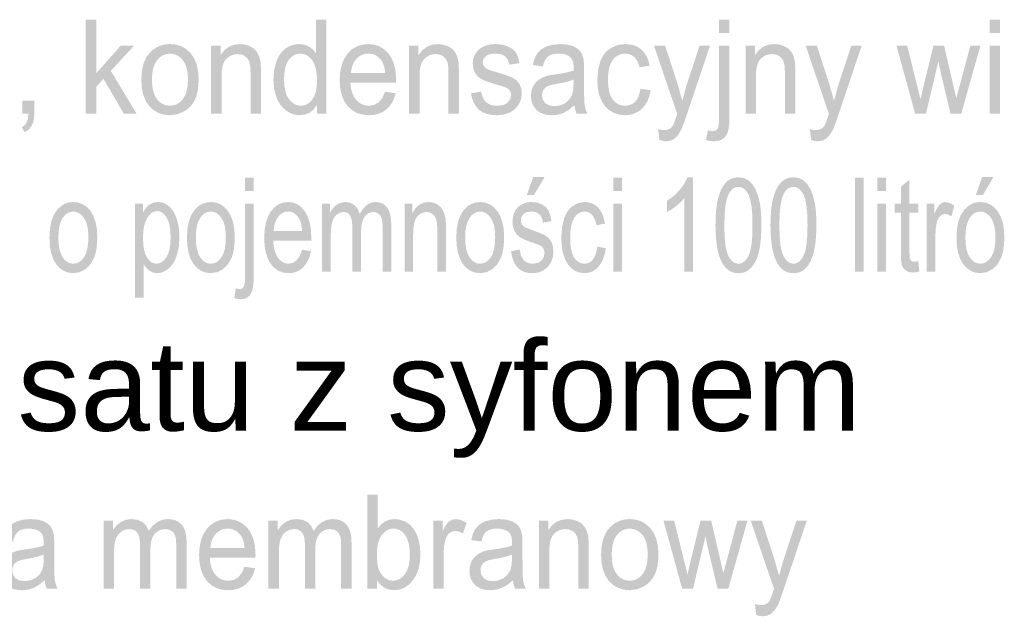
# Model space of a CAD drawing. Header units: millimetres. Extents: x -283 to 124139, y -3891 to 5906.
# Tile 43 of 55: x 1570 to 1746, y -3153 to -3046. Entities that reach past the tile are written whole.
import ezdxf

# ---------------------------------------------------------------- set-up
doc = ezdxf.new("R2010")
doc.units = ezdxf.units.MM
doc.header["$LTSCALE"] = 20
doc.header["$MEASUREMENT"] = 0
doc.layers.get('0').update_dxf_attribs({"color": 252, "linetype": 'CONTINUOUS'})

msp = doc.modelspace()

# ---------------------------------------------------------------- hatches: boundary and pattern name
h = msp.add_hatch(color=7)
h.dxf.hatch_style = 2
h.paths.add_polyline_path([(1581.46, -3063.25), (1581.46, -3046.46), (1583.32, -3046.46), (1583.32, -3056.03), (1587.72, -3051.08), (1590.12, -3051.08), (1585.93, -3055.6), (1590.54, -3063.25), (1588.25, -3063.25), (1584.63, -3057.03), (1583.32, -3058.43), (1583.32, -3063.25)])
h = msp.add_hatch(color=7)
h.paths.add_polyline_path([(1622.77, -3063.25), (1622.77, -3061.71), (1622.18, -3062.51), (1621.48, -3063.07), (1620.65, -3063.41), (1619.7, -3063.53), (1619.06, -3063.48), (1618.45, -3063.33), (1617.86, -3063.07), (1617.3, -3062.72), (1616.78, -3062.28), (1616.32, -3061.76), (1615.93, -3061.16), (1615.6, -3060.49), (1615.14, -3058.94), (1614.99, -3057.18), (1615.13, -3055.44), (1615.54, -3053.87), (1615.85, -3053.18), (1616.22, -3052.57), (1616.67, -3052.04), (1617.18, -3051.6), (1617.74, -3051.25), (1618.34, -3051.01), (1618.96, -3050.86), (1619.62, -3050.81), (1620.56, -3050.93), (1621.39, -3051.27), (1622.09, -3051.81), (1622.64, -3052.48), (1622.64, -3046.46), (1624.49, -3046.46), (1624.49, -3063.25)])
h.paths.add_polyline_path([(1616.9, -3057.18), (1616.96, -3058.27), (1617.12, -3059.22), (1617.4, -3060.02), (1617.79, -3060.67), (1618.25, -3061.18), (1618.75, -3061.54), (1619.3, -3061.76), (1619.88, -3061.83), (1620.47, -3061.76), (1621, -3061.56), (1621.5, -3061.21), (1621.95, -3060.73), (1622.32, -3060.1), (1622.58, -3059.33), (1622.74, -3058.41), (1622.8, -3057.35), (1622.74, -3056.19), (1622.58, -3055.19), (1622.31, -3054.35), (1621.93, -3053.69), (1621.47, -3053.18), (1620.96, -3052.81), (1620.41, -3052.59), (1619.8, -3052.52), (1619.2, -3052.59), (1618.66, -3052.8), (1618.17, -3053.15), (1617.73, -3053.64), (1617.37, -3054.28), (1617.11, -3055.09), (1616.95, -3056.05)])
h = msp.add_hatch(color=7)
h.paths.add_polyline_path([(1694.68, -3048.85), (1694.68, -3046.46), (1696.53, -3046.46), (1696.53, -3048.85)])
h.paths.add_polyline_path([(1692.33, -3067.97), (1692.68, -3066.22), (1693.18, -3066.34), (1693.56, -3066.38), (1694.05, -3066.27), (1694.4, -3065.96), (1694.52, -3065.67), (1694.61, -3065.23), (1694.66, -3064.62), (1694.68, -3063.87), (1694.68, -3051.08), (1696.53, -3051.08), (1696.53, -3063.91), (1696.5, -3064.95), (1696.4, -3065.82), (1696.24, -3066.52), (1696.01, -3067.04), (1695.62, -3067.54), (1695.12, -3067.9), (1694.5, -3068.11), (1693.78, -3068.19), (1693.04, -3068.13)])
h = msp.add_hatch(color=7)
h.paths.add_polyline_path([(1743.04, -3048.83), (1743.04, -3046.46), (1744.9, -3046.46), (1744.9, -3048.83)])
h.paths.add_polyline_path([(1743.04, -3063.25), (1743.04, -3051.08), (1744.9, -3051.08), (1744.9, -3063.25)])
h = msp.add_hatch(color=7)
h.paths.add_polyline_path([(1591.38, -3057.17), (1591.48, -3055.59), (1591.8, -3054.23), (1592.33, -3053.09), (1593.07, -3052.16), (1593.81, -3051.57), (1594.63, -3051.15), (1595.53, -3050.89), (1596.51, -3050.81), (1597.59, -3050.91), (1598.56, -3051.22), (1599.43, -3051.73), (1600.2, -3052.45), (1600.83, -3053.36), (1601.27, -3054.41), (1601.54, -3055.63), (1601.63, -3057), (1601.59, -3058.11), (1601.47, -3059.09), (1601.28, -3059.95), (1601, -3060.69), (1600.65, -3061.33), (1600.22, -3061.89), (1599.72, -3062.37), (1599.15, -3062.78), (1597.89, -3063.34), (1596.51, -3063.53), (1595.42, -3063.42), (1594.43, -3063.12), (1593.56, -3062.6), (1592.79, -3061.89), (1592.17, -3060.98), (1591.73, -3059.89), (1591.47, -3058.62)])
h.paths.add_polyline_path([(1593.28, -3057.17), (1593.34, -3058.26), (1593.51, -3059.21), (1593.8, -3060.01), (1594.2, -3060.67), (1594.69, -3061.18), (1595.24, -3061.54), (1595.84, -3061.76), (1596.51, -3061.83), (1597.17, -3061.76), (1597.77, -3061.54), (1598.32, -3061.17), (1598.81, -3060.66), (1599.21, -3060), (1599.5, -3059.19), (1599.67, -3058.22), (1599.73, -3057.1), (1599.67, -3056.04), (1599.49, -3055.12), (1599.21, -3054.33), (1598.8, -3053.68), (1598.31, -3053.17), (1597.77, -3052.81), (1597.17, -3052.59), (1596.51, -3052.52), (1595.84, -3052.59), (1595.24, -3052.81), (1594.69, -3053.17), (1594.2, -3053.68), (1593.8, -3054.33), (1593.51, -3055.13), (1593.34, -3056.07)])
h = msp.add_hatch(color=7)
h.dxf.hatch_style = 2
h.paths.add_polyline_path([(1603.87, -3063.25), (1603.87, -3051.08), (1605.54, -3051.08), (1605.54, -3052.82), (1606.21, -3051.94), (1607.01, -3051.31), (1607.95, -3050.93), (1609.02, -3050.81), (1609.97, -3050.91), (1610.84, -3051.21), (1611.56, -3051.66), (1612.08, -3052.24), (1612.43, -3052.95), (1612.66, -3053.77), (1612.7, -3054.11), (1612.74, -3054.55), (1612.76, -3055.11), (1612.76, -3055.77), (1612.76, -3063.25), (1610.91, -3063.25), (1610.91, -3055.85), (1610.85, -3054.75), (1610.69, -3053.97), (1610.39, -3053.41), (1609.92, -3052.97), (1609.32, -3052.69), (1608.63, -3052.6), (1608.05, -3052.65), (1607.52, -3052.81), (1607.03, -3053.07), (1606.58, -3053.43), (1606.2, -3053.94), (1605.94, -3054.64), (1605.77, -3055.53), (1605.72, -3056.61), (1605.72, -3063.25)])
h = msp.add_hatch(color=7)
h.paths.add_polyline_path([(1634.96, -3059.33), (1636.87, -3059.6), (1636.6, -3060.48), (1636.23, -3061.26), (1635.76, -3061.93), (1635.2, -3062.49), (1634.54, -3062.95), (1633.8, -3063.27), (1632.97, -3063.46), (1632.06, -3063.53), (1630.92, -3063.42), (1629.91, -3063.12), (1629.02, -3062.6), (1628.25, -3061.88), (1627.64, -3060.98), (1627.2, -3059.91), (1626.93, -3058.67), (1626.85, -3057.27), (1626.93, -3055.82), (1627.2, -3054.55), (1627.65, -3053.44), (1628.27, -3052.51), (1629.03, -3051.76), (1629.9, -3051.23), (1630.88, -3050.92), (1631.96, -3050.81), (1633.01, -3050.91), (1633.95, -3051.22), (1634.8, -3051.74), (1635.55, -3052.47), (1636.15, -3053.39), (1636.59, -3054.47), (1636.85, -3055.72), (1636.94, -3057.15), (1636.93, -3057.69), (1628.76, -3057.69), (1628.86, -3058.64), (1629.07, -3059.47), (1629.37, -3060.18), (1629.78, -3060.77), (1630.27, -3061.23), (1630.81, -3061.57), (1631.41, -3061.76), (1632.07, -3061.83), (1633.02, -3061.68), (1633.81, -3061.24), (1634.46, -3060.46)])
h.paths.add_polyline_path([(1628.86, -3056), (1634.98, -3056), (1634.89, -3055.28), (1634.74, -3054.66), (1634.54, -3054.13), (1634.28, -3053.7), (1633.8, -3053.18), (1633.26, -3052.8), (1632.65, -3052.58), (1631.98, -3052.5), (1631.36, -3052.56), (1630.8, -3052.74), (1630.29, -3053.04), (1629.83, -3053.45), (1629.44, -3053.97), (1629.15, -3054.57), (1628.96, -3055.24)])
h = msp.add_hatch(color=7)
h.dxf.hatch_style = 2
h.paths.add_polyline_path([(1639.26, -3063.25), (1639.26, -3051.08), (1640.93, -3051.08), (1640.93, -3052.82), (1641.6, -3051.94), (1642.41, -3051.31), (1643.34, -3050.93), (1644.42, -3050.81), (1645.36, -3050.91), (1646.23, -3051.21), (1646.96, -3051.66), (1647.48, -3052.24), (1647.83, -3052.95), (1648.05, -3053.77), (1648.1, -3054.11), (1648.13, -3054.55), (1648.15, -3055.11), (1648.16, -3055.77), (1648.16, -3063.25), (1646.3, -3063.25), (1646.3, -3055.85), (1646.25, -3054.75), (1646.09, -3053.97), (1645.78, -3053.41), (1645.32, -3052.97), (1644.72, -3052.69), (1644.02, -3052.6), (1643.45, -3052.65), (1642.92, -3052.81), (1642.43, -3053.07), (1641.98, -3053.43), (1641.6, -3053.94), (1641.33, -3054.64), (1641.17, -3055.53), (1641.12, -3056.61), (1641.12, -3063.25)])
h = msp.add_hatch(color=7)
h.dxf.hatch_style = 2
h.paths.add_polyline_path([(1650.32, -3059.62), (1652.15, -3059.3), (1652.27, -3059.88), (1652.45, -3060.38), (1652.69, -3060.82), (1653.01, -3061.18), (1653.4, -3061.46), (1653.86, -3061.67), (1654.39, -3061.79), (1654.99, -3061.83), (1655.58, -3061.79), (1656.1, -3061.69), (1656.53, -3061.51), (1656.88, -3061.25), (1657.35, -3060.62), (1657.5, -3059.89), (1657.37, -3059.27), (1656.96, -3058.79), (1656.69, -3058.65), (1656.29, -3058.48), (1655.75, -3058.3), (1655.06, -3058.1), (1654.12, -3057.82), (1653.33, -3057.56), (1652.7, -3057.32), (1652.23, -3057.1), (1651.53, -3056.61), (1651.03, -3055.95), (1650.73, -3055.17), (1650.63, -3054.31), (1650.71, -3053.53), (1650.96, -3052.81), (1651.36, -3052.18), (1651.87, -3051.66), (1652.39, -3051.33), (1653.06, -3051.06), (1653.83, -3050.87), (1654.66, -3050.81), (1655.87, -3050.91), (1656.92, -3051.22), (1657.77, -3051.71), (1658.36, -3052.34), (1658.75, -3053.16), (1659, -3054.22), (1657.18, -3054.5), (1656.94, -3053.66), (1656.47, -3053.03), (1655.75, -3052.64), (1654.79, -3052.5), (1654.2, -3052.53), (1653.7, -3052.62), (1653.29, -3052.77), (1652.97, -3052.98), (1652.56, -3053.49), (1652.42, -3054.08), (1652.48, -3054.46), (1652.65, -3054.8), (1652.94, -3055.1), (1653.36, -3055.35), (1653.56, -3055.42), (1653.91, -3055.54), (1654.38, -3055.69), (1655, -3055.87), (1655.91, -3056.15), (1656.67, -3056.4), (1657.28, -3056.63), (1657.75, -3056.83), (1658.44, -3057.29), (1658.97, -3057.91), (1659.3, -3058.71), (1659.41, -3059.68), (1659.27, -3060.68), (1658.87, -3061.62), (1658.21, -3062.43), (1657.31, -3063.03), (1656.22, -3063.4), (1655, -3063.53), (1653.99, -3063.46), (1653.12, -3063.28), (1652.37, -3062.97), (1651.74, -3062.54), (1651.24, -3061.99), (1650.83, -3061.32), (1650.52, -3060.53)])
h = msp.add_hatch(color=7)
h.paths.add_polyline_path([(1668.81, -3061.75), (1667.8, -3062.58), (1666.83, -3063.13), (1665.84, -3063.43), (1664.78, -3063.53), (1663.93, -3063.46), (1663.19, -3063.28), (1662.55, -3062.98), (1662.01, -3062.55), (1661.59, -3062.02), (1661.28, -3061.43), (1661.1, -3060.77), (1661.04, -3060.04), (1661.13, -3059.19), (1661.41, -3058.41), (1661.83, -3057.75), (1662.37, -3057.23), (1663, -3056.83), (1663.7, -3056.55), (1664.39, -3056.39), (1665.35, -3056.24), (1666.4, -3056.08), (1667.3, -3055.91), (1668.05, -3055.73), (1668.66, -3055.53), (1668.67, -3055.18), (1668.67, -3054.99), (1668.64, -3054.41), (1668.54, -3053.92), (1668.37, -3053.52), (1668.14, -3053.22), (1667.75, -3052.91), (1667.26, -3052.69), (1666.69, -3052.56), (1666.03, -3052.52), (1665.42, -3052.55), (1664.89, -3052.65), (1664.45, -3052.81), (1664.1, -3053.03), (1663.8, -3053.33), (1663.55, -3053.73), (1663.34, -3054.23), (1663.17, -3054.83), (1661.36, -3054.55), (1661.69, -3053.39), (1662.17, -3052.47), (1662.87, -3051.76), (1663.81, -3051.24), (1664.97, -3050.92), (1666.3, -3050.81), (1667.57, -3050.9), (1668.58, -3051.18), (1669.34, -3051.59), (1669.87, -3052.1), (1670.22, -3052.73), (1670.44, -3053.5), (1670.48, -3053.82), (1670.51, -3054.24), (1670.53, -3054.77), (1670.53, -3055.4), (1670.53, -3058.15), (1670.54, -3059.46), (1670.56, -3060.5), (1670.6, -3061.28), (1670.65, -3061.79), (1670.83, -3062.54), (1671.12, -3063.25), (1669.19, -3063.25), (1668.95, -3062.56)])
h.paths.add_polyline_path([(1668.66, -3057.15), (1668.09, -3057.37), (1667.4, -3057.57), (1666.58, -3057.75), (1665.63, -3057.92), (1664.65, -3058.12), (1664.01, -3058.34), (1663.59, -3058.62), (1663.28, -3059.01), (1663.08, -3059.47), (1663.02, -3059.98), (1663.16, -3060.74), (1663.58, -3061.36), (1664.27, -3061.77), (1665.23, -3061.91), (1666.24, -3061.78), (1667.13, -3061.39), (1667.86, -3060.77), (1668.36, -3059.96), (1668.59, -3059.1), (1668.66, -3057.9)])
h = msp.add_hatch(color=7)
h.dxf.hatch_style = 2
h.paths.add_polyline_path([(1680.61, -3058.79), (1682.44, -3059.06), (1682.23, -3060.05), (1681.91, -3060.93), (1681.46, -3061.69), (1680.91, -3062.34), (1680.26, -3062.86), (1679.53, -3063.23), (1678.74, -3063.45), (1677.88, -3063.53), (1676.81, -3063.42), (1675.85, -3063.12), (1675.01, -3062.61), (1674.27, -3061.89), (1673.67, -3060.99), (1673.24, -3059.91), (1672.99, -3058.65), (1672.9, -3057.21), (1673.05, -3055.37), (1673.49, -3053.77), (1673.82, -3053.07), (1674.23, -3052.47), (1674.71, -3051.96), (1675.28, -3051.55), (1676.53, -3050.99), (1677.89, -3050.81), (1678.74, -3050.87), (1679.51, -3051.06), (1680.2, -3051.37), (1680.81, -3051.81), (1681.32, -3052.37), (1681.74, -3053.03), (1682.05, -3053.79), (1682.26, -3054.66), (1680.46, -3054.97), (1680.1, -3053.9), (1679.54, -3053.12), (1678.82, -3052.66), (1677.96, -3052.5), (1677.29, -3052.57), (1676.69, -3052.78), (1676.16, -3053.13), (1675.68, -3053.62), (1675.3, -3054.26), (1675.03, -3055.07), (1674.86, -3056.03), (1674.81, -3057.16), (1674.86, -3058.3), (1675.02, -3059.27), (1675.28, -3060.08), (1675.65, -3060.72), (1676.11, -3061.21), (1676.63, -3061.55), (1677.21, -3061.76), (1677.86, -3061.83), (1678.38, -3061.78), (1678.86, -3061.64), (1679.3, -3061.41), (1679.68, -3061.09), (1680.02, -3060.66), (1680.28, -3060.14), (1680.48, -3059.52)])
h = msp.add_hatch(color=7)
h.dxf.hatch_style = 2
h.paths.add_polyline_path([(1684, -3067.94), (1683.79, -3066), (1684.36, -3066.14), (1684.85, -3066.18), (1685.41, -3066.13), (1685.84, -3065.95), (1686.18, -3065.68), (1686.45, -3065.31), (1686.55, -3065.1), (1686.68, -3064.77), (1686.83, -3064.33), (1687.02, -3063.78), (1687.18, -3063.27), (1683.03, -3051.08), (1685.03, -3051.08), (1687.31, -3058.13), (1688.1, -3060.95), (1688.86, -3058.18), (1691.2, -3051.08), (1693.06, -3051.08), (1688.89, -3063.46), (1688.58, -3064.38), (1688.3, -3065.15), (1688.06, -3065.76), (1687.85, -3066.22), (1687.32, -3067.1), (1686.72, -3067.71), (1686.02, -3068.07), (1685.19, -3068.19), (1684.63, -3068.12)])
h = msp.add_hatch(color=7)
h.dxf.hatch_style = 2
h.paths.add_polyline_path([(1699.4, -3063.25), (1699.4, -3051.08), (1701.07, -3051.08), (1701.07, -3052.82), (1701.74, -3051.94), (1702.54, -3051.31), (1703.48, -3050.93), (1704.55, -3050.81), (1705.5, -3050.91), (1706.37, -3051.21), (1707.1, -3051.66), (1707.62, -3052.24), (1707.97, -3052.95), (1708.19, -3053.77), (1708.24, -3054.11), (1708.27, -3054.55), (1708.29, -3055.11), (1708.3, -3055.77), (1708.3, -3063.25), (1706.44, -3063.25), (1706.44, -3055.85), (1706.39, -3054.75), (1706.22, -3053.97), (1705.92, -3053.41), (1705.46, -3052.97), (1704.86, -3052.69), (1704.16, -3052.6), (1703.59, -3052.65), (1703.06, -3052.81), (1702.57, -3053.07), (1702.11, -3053.43), (1701.74, -3053.94), (1701.47, -3054.64), (1701.31, -3055.53), (1701.25, -3056.61), (1701.25, -3063.25)])
h = msp.add_hatch(color=7)
h.dxf.hatch_style = 2
h.paths.add_polyline_path([(1711.12, -3067.94), (1710.91, -3066), (1711.48, -3066.14), (1711.97, -3066.18), (1712.53, -3066.13), (1712.96, -3065.95), (1713.3, -3065.68), (1713.57, -3065.31), (1713.67, -3065.1), (1713.8, -3064.77), (1713.95, -3064.33), (1714.14, -3063.78), (1714.3, -3063.27), (1710.15, -3051.08), (1712.15, -3051.08), (1714.43, -3058.13), (1715.22, -3060.95), (1715.98, -3058.18), (1718.32, -3051.08), (1720.18, -3051.08), (1716.01, -3063.46), (1715.7, -3064.38), (1715.42, -3065.15), (1715.18, -3065.76), (1714.97, -3066.22), (1714.44, -3067.1), (1713.84, -3067.71), (1713.14, -3068.07), (1712.31, -3068.19), (1711.75, -3068.12)])
h = msp.add_hatch(color=7)
h.dxf.hatch_style = 2
h.paths.add_polyline_path([(1729.73, -3063.25), (1726.38, -3051.08), (1728.3, -3051.08), (1730.04, -3058.11), (1730.69, -3060.72), (1730.74, -3060.49), (1730.85, -3059.99), (1731.02, -3059.23), (1731.26, -3058.21), (1733, -3051.08), (1734.9, -3051.08), (1736.54, -3058.14), (1737.09, -3060.47), (1737.72, -3058.12), (1739.6, -3051.08), (1741.4, -3051.08), (1737.98, -3063.25), (1736.05, -3063.25), (1734.31, -3055.97), (1733.88, -3053.89), (1731.67, -3063.25)])
h = msp.add_hatch(color=7)
h.dxf.hatch_style = 2
h.paths.add_polyline_path([(1570.14, -3063.25), (1570.14, -3060.9), (1572.25, -3060.9), (1572.25, -3063.25), (1572.15, -3064.42), (1571.84, -3065.34), (1571.31, -3066.04), (1570.53, -3066.57), (1570.02, -3065.69), (1570.53, -3065.33), (1570.88, -3064.85), (1571.1, -3064.17), (1571.19, -3063.25)])
h = msp.add_hatch(color=7)
h.paths.add_polyline_path([(1609.94, -3077.08), (1609.94, -3074.68), (1611.49, -3074.68), (1611.49, -3077.08)])
h.paths.add_polyline_path([(1607.98, -3096.2), (1608.27, -3094.44), (1608.69, -3094.56), (1609, -3094.61), (1609.41, -3094.5), (1609.71, -3094.19), (1609.81, -3093.9), (1609.88, -3093.45), (1609.92, -3092.85), (1609.94, -3092.09), (1609.94, -3079.31), (1611.49, -3079.31), (1611.49, -3092.14), (1611.46, -3093.18), (1611.38, -3094.05), (1611.24, -3094.74), (1611.05, -3095.27), (1610.72, -3095.77), (1610.3, -3096.13), (1609.79, -3096.34), (1609.19, -3096.41), (1608.58, -3096.36)])
h = msp.add_hatch(color=7)
h.paths.add_polyline_path([(1657.48, -3087.84), (1659.01, -3087.52), (1659.25, -3088.61), (1659.73, -3089.4), (1660.05, -3089.69), (1660.43, -3089.89), (1660.87, -3090.02), (1661.37, -3090.06), (1662.3, -3089.91), (1662.95, -3089.48), (1663.34, -3088.85), (1663.47, -3088.12), (1663.36, -3087.5), (1663.01, -3087.02), (1662.8, -3086.87), (1662.46, -3086.71), (1662.01, -3086.53), (1661.43, -3086.32), (1660.65, -3086.05), (1659.99, -3085.79), (1659.47, -3085.55), (1659.07, -3085.33), (1658.5, -3084.83), (1658.08, -3084.17), (1657.82, -3083.4), (1657.74, -3082.54), (1657.81, -3081.76), (1658.02, -3081.04), (1658.35, -3080.4), (1658.78, -3079.89), (1659.2, -3079.56), (1659.76, -3079.28), (1660.41, -3079.1), (1661.1, -3079.04), (1662.11, -3079.14), (1662.98, -3079.45), (1663.69, -3079.94), (1664.18, -3080.57), (1664.51, -3081.39), (1664.71, -3082.45), (1663.2, -3082.73), (1663, -3081.89), (1662.61, -3081.26), (1662.01, -3080.86), (1661.21, -3080.73), (1660.3, -3080.85), (1659.69, -3081.2), (1659.35, -3081.71), (1659.24, -3082.3), (1659.28, -3082.68), (1659.42, -3083.02), (1659.67, -3083.33), (1660.02, -3083.57), (1660.19, -3083.65), (1660.47, -3083.76), (1660.87, -3083.91), (1661.38, -3084.1), (1662.14, -3084.38), (1662.77, -3084.63), (1663.28, -3084.86), (1663.67, -3085.06), (1664.25, -3085.51), (1664.69, -3086.14), (1664.97, -3086.94), (1665.06, -3087.9), (1664.95, -3088.9), (1664.61, -3089.85), (1664.05, -3090.65), (1663.3, -3091.25), (1662.4, -3091.63), (1661.38, -3091.75), (1660.54, -3091.69), (1659.81, -3091.51), (1659.19, -3091.2), (1658.67, -3090.77), (1658.25, -3090.22), (1657.91, -3089.55), (1657.65, -3088.75)])
h.paths.add_polyline_path([(1660.3, -3077.8), (1661.44, -3074.59), (1663.47, -3074.59), (1661.58, -3077.8)])
h = msp.add_hatch(color=7)
h.paths.add_polyline_path([(1675.79, -3077.05), (1675.79, -3074.68), (1677.34, -3074.68), (1677.34, -3077.05)])
h.paths.add_polyline_path([(1675.79, -3091.48), (1675.79, -3079.31), (1677.34, -3079.31), (1677.34, -3091.48)])
h = msp.add_hatch(color=7)
h.dxf.hatch_style = 2
h.paths.add_polyline_path([(1690.02, -3091.48), (1688.47, -3091.48), (1688.47, -3078.34), (1687.83, -3079.05), (1687.01, -3079.76), (1686.15, -3080.38), (1685.38, -3080.82), (1685.38, -3078.83), (1686.6, -3077.93), (1687.65, -3076.86), (1688.48, -3075.72), (1689.02, -3074.62), (1690.02, -3074.62)])
h = msp.add_hatch(color=7)
h.paths.add_polyline_path([(1694.03, -3083.2), (1694.06, -3081.78), (1694.14, -3080.51), (1694.29, -3079.38), (1694.49, -3078.4), (1694.75, -3077.55), (1695.06, -3076.79), (1695.43, -3076.15), (1695.85, -3075.6), (1696.33, -3075.17), (1696.88, -3074.86), (1697.48, -3074.68), (1698.13, -3074.62), (1699.09, -3074.75), (1699.91, -3075.16), (1700.61, -3075.83), (1701.17, -3076.73), (1701.62, -3077.87), (1701.96, -3079.23), (1702.08, -3080.03), (1702.17, -3080.95), (1702.22, -3082.01), (1702.24, -3083.2), (1702.21, -3084.6), (1702.13, -3085.87), (1701.99, -3086.99), (1701.79, -3087.97), (1701.53, -3088.82), (1701.22, -3089.58), (1700.85, -3090.23), (1700.42, -3090.77), (1699.94, -3091.21), (1699.4, -3091.52), (1698.8, -3091.7), (1698.13, -3091.76), (1697.27, -3091.66), (1696.51, -3091.33), (1695.84, -3090.78), (1695.27, -3090.02), (1694.73, -3088.81), (1694.34, -3087.27), (1694.11, -3085.4)])
h.paths.add_polyline_path([(1695.62, -3083.2), (1695.66, -3085.09), (1695.8, -3086.64), (1696.03, -3087.84), (1696.34, -3088.7), (1696.73, -3089.3), (1697.15, -3089.73), (1697.62, -3089.98), (1698.13, -3090.07), (1698.65, -3089.98), (1699.11, -3089.73), (1699.54, -3089.3), (1699.93, -3088.69), (1700.24, -3087.84), (1700.47, -3086.63), (1700.61, -3085.09), (1700.65, -3083.2), (1700.61, -3081.3), (1700.47, -3079.74), (1700.24, -3078.54), (1699.93, -3077.69), (1699.54, -3077.09), (1699.11, -3076.66), (1698.64, -3076.41), (1698.12, -3076.32), (1697.61, -3076.4), (1697.16, -3076.62), (1696.76, -3077), (1696.42, -3077.53), (1696.07, -3078.46), (1695.82, -3079.71), (1695.67, -3081.29)])
h = msp.add_hatch(color=7)
h.paths.add_polyline_path([(1703.86, -3083.2), (1703.89, -3081.78), (1703.97, -3080.51), (1704.12, -3079.38), (1704.32, -3078.4), (1704.58, -3077.55), (1704.89, -3076.79), (1705.26, -3076.15), (1705.68, -3075.6), (1706.17, -3075.17), (1706.71, -3074.86), (1707.31, -3074.68), (1707.97, -3074.62), (1708.92, -3074.75), (1709.74, -3075.16), (1710.44, -3075.83), (1711.01, -3076.73), (1711.45, -3077.87), (1711.79, -3079.23), (1711.91, -3080.03), (1712, -3080.95), (1712.06, -3082.01), (1712.07, -3083.2), (1712.04, -3084.6), (1711.96, -3085.87), (1711.82, -3086.99), (1711.62, -3087.97), (1711.36, -3088.82), (1711.05, -3089.58), (1710.68, -3090.23), (1710.26, -3090.77), (1709.77, -3091.21), (1709.23, -3091.52), (1708.63, -3091.7), (1707.97, -3091.76), (1707.1, -3091.66), (1706.34, -3091.33), (1705.67, -3090.78), (1705.11, -3090.02), (1704.56, -3088.81), (1704.17, -3087.27), (1703.94, -3085.4)])
h.paths.add_polyline_path([(1705.45, -3083.2), (1705.5, -3085.09), (1705.63, -3086.64), (1705.86, -3087.84), (1706.18, -3088.7), (1706.56, -3089.3), (1706.99, -3089.73), (1707.46, -3089.98), (1707.97, -3090.07), (1708.48, -3089.98), (1708.95, -3089.73), (1709.37, -3089.3), (1709.76, -3088.69), (1710.08, -3087.84), (1710.3, -3086.63), (1710.44, -3085.09), (1710.49, -3083.2), (1710.44, -3081.3), (1710.3, -3079.74), (1710.08, -3078.54), (1709.76, -3077.69), (1709.37, -3077.09), (1708.94, -3076.66), (1708.47, -3076.41), (1707.95, -3076.32), (1707.44, -3076.4), (1706.99, -3076.62), (1706.59, -3077), (1706.25, -3077.53), (1705.9, -3078.46), (1705.65, -3079.71), (1705.5, -3081.29)])
h = msp.add_hatch(color=7)
h.dxf.hatch_style = 2
h.paths.add_polyline_path([(1719, -3091.48), (1719, -3074.68), (1720.55, -3074.68), (1720.55, -3091.48)])
h = msp.add_hatch(color=7)
h.paths.add_polyline_path([(1722.97, -3077.05), (1722.97, -3074.68), (1724.52, -3074.68), (1724.52, -3077.05)])
h.paths.add_polyline_path([(1722.97, -3091.48), (1722.97, -3079.31), (1724.52, -3079.31), (1724.52, -3091.48)])
h = msp.add_hatch(color=7)
h.dxf.hatch_style = 2
h.paths.add_polyline_path([(1730.27, -3089.63), (1730.49, -3091.46), (1729.87, -3091.59), (1729.32, -3091.64), (1728.57, -3091.55), (1728.01, -3091.28), (1727.62, -3090.87), (1727.36, -3090.35), (1727.28, -3089.98), (1727.22, -3089.45), (1727.19, -3088.76), (1727.17, -3087.91), (1727.17, -3080.92), (1726.04, -3080.92), (1726.04, -3079.31), (1727.17, -3079.31), (1727.17, -3076.3), (1728.71, -3075.06), (1728.71, -3079.31), (1730.27, -3079.31), (1730.27, -3080.92), (1728.71, -3080.92), (1728.71, -3088.03), (1728.73, -3088.76), (1728.79, -3089.16), (1729.06, -3089.56), (1729.28, -3089.68), (1729.59, -3089.71)])
h = msp.add_hatch(color=7)
h.paths.add_polyline_path([(1737.12, -3085.39), (1737.21, -3083.82), (1737.47, -3082.45), (1737.91, -3081.31), (1738.53, -3080.39), (1739.15, -3079.8), (1739.83, -3079.37), (1740.58, -3079.12), (1741.4, -3079.04), (1742.29, -3079.14), (1743.11, -3079.45), (1743.83, -3079.96), (1744.47, -3080.68), (1744.99, -3081.58), (1745.37, -3082.64), (1745.59, -3083.85), (1745.67, -3085.22), (1745.64, -3086.34), (1745.54, -3087.32), (1745.37, -3088.18), (1745.14, -3088.92), (1744.49, -3090.11), (1743.6, -3091.01), (1742.55, -3091.57), (1741.4, -3091.75), (1740.49, -3091.65), (1739.67, -3091.34), (1738.94, -3090.83), (1738.3, -3090.12), (1737.78, -3089.21), (1737.41, -3088.12), (1737.19, -3086.85)])
h.paths.add_polyline_path([(1738.71, -3085.39), (1738.76, -3086.49), (1738.9, -3087.44), (1739.14, -3088.24), (1739.47, -3088.89), (1739.88, -3089.4), (1740.33, -3089.77), (1740.84, -3089.99), (1741.4, -3090.06), (1741.95, -3089.98), (1742.45, -3089.77), (1742.9, -3089.4), (1743.31, -3088.89), (1743.65, -3088.23), (1743.89, -3087.42), (1744.03, -3086.45), (1744.08, -3085.33), (1744.03, -3084.27), (1743.89, -3083.34), (1743.65, -3082.56), (1743.31, -3081.91), (1742.9, -3081.4), (1742.45, -3081.04), (1741.94, -3080.82), (1741.4, -3080.74), (1740.84, -3080.82), (1740.33, -3081.03), (1739.88, -3081.4), (1739.47, -3081.9), (1739.14, -3082.55), (1738.9, -3083.35), (1738.76, -3084.3)])
h.paths.add_polyline_path([(1740.56, -3077.8), (1741.7, -3074.59), (1743.73, -3074.59), (1741.84, -3077.8)])
h = msp.add_hatch(color=7)
h.paths.add_polyline_path([(1574.96, -3085.39), (1575.05, -3083.82), (1575.31, -3082.45), (1575.75, -3081.31), (1576.37, -3080.39), (1576.99, -3079.8), (1577.67, -3079.37), (1578.42, -3079.12), (1579.24, -3079.04), (1580.13, -3079.14), (1580.95, -3079.45), (1581.67, -3079.96), (1582.31, -3080.68), (1582.83, -3081.58), (1583.21, -3082.64), (1583.43, -3083.85), (1583.51, -3085.22), (1583.47, -3086.34), (1583.38, -3087.32), (1583.21, -3088.18), (1582.98, -3088.92), (1582.33, -3090.11), (1581.44, -3091.01), (1580.38, -3091.57), (1579.24, -3091.75), (1578.32, -3091.65), (1577.51, -3091.34), (1576.78, -3090.83), (1576.14, -3090.12), (1575.62, -3089.21), (1575.25, -3088.12), (1575.03, -3086.85)])
h.paths.add_polyline_path([(1576.55, -3085.39), (1576.6, -3086.49), (1576.74, -3087.44), (1576.98, -3088.24), (1577.31, -3088.89), (1577.72, -3089.4), (1578.17, -3089.77), (1578.68, -3089.99), (1579.24, -3090.06), (1579.79, -3089.98), (1580.29, -3089.77), (1580.74, -3089.4), (1581.15, -3088.89), (1581.49, -3088.23), (1581.73, -3087.42), (1581.87, -3086.45), (1581.92, -3085.33), (1581.87, -3084.27), (1581.73, -3083.34), (1581.49, -3082.56), (1581.15, -3081.91), (1580.74, -3081.4), (1580.29, -3081.04), (1579.78, -3080.82), (1579.24, -3080.74), (1578.68, -3080.82), (1578.17, -3081.03), (1577.72, -3081.4), (1577.31, -3081.9), (1576.98, -3082.55), (1576.74, -3083.35), (1576.6, -3084.3)])
h = msp.add_hatch(color=7)
h.paths.add_polyline_path([(1590.28, -3096.14), (1590.28, -3079.31), (1591.69, -3079.31), (1591.69, -3080.89), (1592.22, -3080.08), (1592.82, -3079.5), (1593.51, -3079.15), (1594.34, -3079.04), (1594.9, -3079.09), (1595.44, -3079.24), (1595.93, -3079.49), (1596.4, -3079.84), (1597.18, -3080.81), (1597.75, -3082.1), (1598.09, -3083.63), (1598.2, -3085.3), (1598.08, -3087.08), (1597.7, -3088.67), (1597.42, -3089.37), (1597.08, -3089.99), (1596.69, -3090.52), (1596.24, -3090.96), (1595.75, -3091.3), (1595.26, -3091.55), (1594.75, -3091.7), (1594.23, -3091.75), (1593.49, -3091.64), (1592.84, -3091.32), (1592.28, -3090.83), (1591.83, -3090.22), (1591.83, -3096.14)])
h.paths.add_polyline_path([(1591.68, -3085.46), (1591.73, -3086.56), (1591.86, -3087.51), (1592.08, -3088.3), (1592.4, -3088.94), (1592.77, -3089.43), (1593.18, -3089.78), (1593.63, -3089.99), (1594.12, -3090.06), (1594.62, -3089.99), (1595.08, -3089.77), (1595.5, -3089.4), (1595.89, -3088.89), (1596.21, -3088.23), (1596.44, -3087.41), (1596.58, -3086.43), (1596.62, -3085.29), (1596.58, -3084.2), (1596.44, -3083.26), (1596.22, -3082.46), (1595.91, -3081.81), (1595.53, -3081.3), (1595.12, -3080.94), (1594.67, -3080.72), (1594.19, -3080.65), (1593.71, -3080.73), (1593.26, -3080.96), (1592.84, -3081.34), (1592.44, -3081.88), (1592.11, -3082.57), (1591.87, -3083.39), (1591.73, -3084.36)])
h = msp.add_hatch(color=7)
h.paths.add_polyline_path([(1599.54, -3085.39), (1599.63, -3083.82), (1599.89, -3082.45), (1600.33, -3081.31), (1600.95, -3080.39), (1601.57, -3079.8), (1602.25, -3079.37), (1603, -3079.12), (1603.82, -3079.04), (1604.71, -3079.14), (1605.53, -3079.45), (1606.25, -3079.96), (1606.89, -3080.68), (1607.42, -3081.58), (1607.79, -3082.64), (1608.01, -3083.85), (1608.09, -3085.22), (1608.06, -3086.34), (1607.96, -3087.32), (1607.79, -3088.18), (1607.56, -3088.92), (1606.91, -3090.11), (1606.02, -3091.01), (1604.97, -3091.57), (1603.82, -3091.75), (1602.91, -3091.65), (1602.09, -3091.34), (1601.36, -3090.83), (1600.72, -3090.12), (1600.2, -3089.21), (1599.83, -3088.12), (1599.61, -3086.85)])
h.paths.add_polyline_path([(1601.13, -3085.39), (1601.18, -3086.49), (1601.32, -3087.44), (1601.56, -3088.24), (1601.89, -3088.89), (1602.3, -3089.4), (1602.75, -3089.77), (1603.26, -3089.99), (1603.82, -3090.06), (1604.37, -3089.98), (1604.87, -3089.77), (1605.33, -3089.4), (1605.73, -3088.89), (1606.07, -3088.23), (1606.31, -3087.42), (1606.45, -3086.45), (1606.5, -3085.33), (1606.45, -3084.27), (1606.31, -3083.34), (1606.07, -3082.56), (1605.73, -3081.91), (1605.32, -3081.4), (1604.87, -3081.04), (1604.36, -3080.82), (1603.82, -3080.74), (1603.26, -3080.82), (1602.75, -3081.03), (1602.3, -3081.4), (1601.89, -3081.9), (1601.56, -3082.55), (1601.32, -3083.35), (1601.18, -3084.3)])
h = msp.add_hatch(color=7)
h.paths.add_polyline_path([(1620.12, -3087.56), (1621.72, -3087.82), (1621.49, -3088.7), (1621.18, -3089.48), (1620.79, -3090.15), (1620.32, -3090.72), (1619.77, -3091.17), (1619.15, -3091.5), (1618.46, -3091.69), (1617.7, -3091.75), (1616.76, -3091.65), (1615.91, -3091.34), (1615.17, -3090.83), (1614.53, -3090.11), (1614.02, -3089.2), (1613.65, -3088.13), (1613.43, -3086.9), (1613.36, -3085.5), (1613.43, -3084.05), (1613.65, -3082.77), (1614.02, -3081.67), (1614.54, -3080.73), (1615.18, -3079.99), (1615.9, -3079.46), (1616.72, -3079.14), (1617.62, -3079.04), (1618.49, -3079.14), (1619.28, -3079.45), (1619.99, -3079.97), (1620.61, -3080.7), (1621.12, -3081.61), (1621.48, -3082.7), (1621.7, -3083.95), (1621.77, -3085.37), (1621.76, -3085.92), (1614.96, -3085.92), (1615.04, -3086.87), (1615.21, -3087.69), (1615.47, -3088.4), (1615.81, -3088.99), (1616.21, -3089.46), (1616.66, -3089.79), (1617.17, -3089.99), (1617.71, -3090.06), (1618.5, -3089.91), (1619.16, -3089.46), (1619.7, -3088.69)])
h.paths.add_polyline_path([(1615.04, -3084.23), (1620.13, -3084.23), (1620.06, -3083.51), (1619.94, -3082.88), (1619.77, -3082.36), (1619.55, -3081.92), (1619.15, -3081.4), (1618.7, -3081.03), (1618.2, -3080.81), (1617.64, -3080.73), (1617.13, -3080.79), (1616.66, -3080.97), (1616.23, -3081.27), (1615.84, -3081.68), (1615.52, -3082.2), (1615.28, -3082.79), (1615.12, -3083.47)])
h = msp.add_hatch(color=7)
h.dxf.hatch_style = 2
h.paths.add_polyline_path([(1623.71, -3091.48), (1623.71, -3079.31), (1625.09, -3079.31), (1625.09, -3081.02), (1625.59, -3080.21), (1626.23, -3079.58), (1626.99, -3079.17), (1627.86, -3079.04), (1628.78, -3079.18), (1629.52, -3079.6), (1630.07, -3080.27), (1630.43, -3081.17), (1631.01, -3080.23), (1631.68, -3079.57), (1632.42, -3079.17), (1633.25, -3079.04), (1633.89, -3079.1), (1634.45, -3079.29), (1634.93, -3079.6), (1635.34, -3080.04), (1635.66, -3080.61), (1635.89, -3081.31), (1636.02, -3082.15), (1636.07, -3083.13), (1636.07, -3091.48), (1634.53, -3091.48), (1634.53, -3083.81), (1634.49, -3082.75), (1634.38, -3082.03), (1634.17, -3081.54), (1633.83, -3081.16), (1633.4, -3080.91), (1632.9, -3080.82), (1632.44, -3080.88), (1632.02, -3081.04), (1631.64, -3081.31), (1631.31, -3081.68), (1631.03, -3082.17), (1630.83, -3082.79), (1630.71, -3083.54), (1630.67, -3084.41), (1630.67, -3091.48), (1629.13, -3091.48), (1629.13, -3083.57), (1629.03, -3082.37), (1628.75, -3081.51), (1628.53, -3081.21), (1628.25, -3081), (1627.91, -3080.87), (1627.51, -3080.82), (1626.88, -3080.94), (1626.3, -3081.28), (1625.83, -3081.85), (1625.5, -3082.62), (1625.39, -3083.11), (1625.31, -3083.7), (1625.27, -3084.38), (1625.25, -3085.17), (1625.25, -3091.48)])
h = msp.add_hatch(color=7)
h.dxf.hatch_style = 2
h.paths.add_polyline_path([(1638.44, -3091.48), (1638.44, -3079.31), (1639.83, -3079.31), (1639.83, -3081.04), (1640.39, -3080.17), (1641.06, -3079.54), (1641.84, -3079.16), (1642.73, -3079.04), (1643.52, -3079.14), (1644.25, -3079.43), (1644.85, -3079.89), (1645.28, -3080.47), (1645.57, -3081.17), (1645.76, -3081.99), (1645.8, -3082.33), (1645.83, -3082.78), (1645.84, -3083.34), (1645.85, -3084), (1645.85, -3091.48), (1644.3, -3091.48), (1644.3, -3084.08), (1644.26, -3082.98), (1644.12, -3082.19), (1643.87, -3081.63), (1643.48, -3081.2), (1642.98, -3080.92), (1642.4, -3080.82), (1641.93, -3080.88), (1641.48, -3081.03), (1641.07, -3081.29), (1640.7, -3081.66), (1640.38, -3082.17), (1640.16, -3082.87), (1640.03, -3083.76), (1639.98, -3084.83), (1639.98, -3091.48)])
h = msp.add_hatch(color=7)
h.paths.add_polyline_path([(1647.69, -3085.39), (1647.78, -3083.82), (1648.04, -3082.45), (1648.48, -3081.31), (1649.1, -3080.39), (1649.72, -3079.8), (1650.41, -3079.37), (1651.16, -3079.12), (1651.97, -3079.04), (1652.87, -3079.14), (1653.68, -3079.45), (1654.4, -3079.96), (1655.05, -3080.68), (1655.57, -3081.58), (1655.94, -3082.64), (1656.17, -3083.85), (1656.24, -3085.22), (1656.21, -3086.34), (1656.11, -3087.32), (1655.94, -3088.18), (1655.71, -3088.92), (1655.06, -3090.11), (1654.17, -3091.01), (1653.12, -3091.57), (1651.97, -3091.75), (1651.06, -3091.65), (1650.24, -3091.34), (1649.51, -3090.83), (1648.87, -3090.12), (1648.36, -3089.21), (1647.99, -3088.12), (1647.77, -3086.85)])
h.paths.add_polyline_path([(1649.28, -3085.39), (1649.33, -3086.49), (1649.47, -3087.44), (1649.71, -3088.24), (1650.05, -3088.89), (1650.45, -3089.4), (1650.91, -3089.77), (1651.41, -3089.99), (1651.97, -3090.06), (1652.52, -3089.98), (1653.02, -3089.77), (1653.48, -3089.4), (1653.88, -3088.89), (1654.22, -3088.23), (1654.46, -3087.42), (1654.6, -3086.45), (1654.65, -3085.33), (1654.6, -3084.27), (1654.46, -3083.34), (1654.22, -3082.56), (1653.88, -3081.91), (1653.47, -3081.4), (1653.02, -3081.04), (1652.52, -3080.82), (1651.97, -3080.74), (1651.41, -3080.82), (1650.91, -3081.03), (1650.45, -3081.4), (1650.05, -3081.9), (1649.71, -3082.55), (1649.47, -3083.35), (1649.33, -3084.3)])
h = msp.add_hatch(color=7)
h.dxf.hatch_style = 2
h.paths.add_polyline_path([(1672.9, -3087.02), (1674.42, -3087.29), (1674.24, -3088.28), (1673.97, -3089.15), (1673.6, -3089.92), (1673.14, -3090.57), (1672.6, -3091.09), (1672, -3091.46), (1671.34, -3091.68), (1670.62, -3091.75), (1669.73, -3091.65), (1668.93, -3091.35), (1668.22, -3090.84), (1667.61, -3090.12), (1667.11, -3089.22), (1666.75, -3088.13), (1666.54, -3086.88), (1666.47, -3085.44), (1666.59, -3083.6), (1666.96, -3081.99), (1667.23, -3081.3), (1667.58, -3080.7), (1667.98, -3080.19), (1668.45, -3079.77), (1669.49, -3079.22), (1670.63, -3079.04), (1671.34, -3079.1), (1671.98, -3079.29), (1672.55, -3079.6), (1673.06, -3080.04), (1673.49, -3080.59), (1673.83, -3081.25), (1674.1, -3082.02), (1674.27, -3082.89), (1672.77, -3083.2), (1672.47, -3082.12), (1672, -3081.35), (1671.4, -3080.89), (1670.69, -3080.73), (1670.13, -3080.8), (1669.63, -3081.01), (1669.18, -3081.36), (1668.79, -3081.85), (1668.47, -3082.49), (1668.24, -3083.29), (1668.1, -3084.26), (1668.06, -3085.38), (1668.1, -3086.53), (1668.23, -3087.5), (1668.45, -3088.31), (1668.76, -3088.95), (1669.14, -3089.43), (1669.57, -3089.78), (1670.06, -3089.99), (1670.6, -3090.06), (1671.04, -3090.01), (1671.44, -3089.87), (1671.8, -3089.64), (1672.12, -3089.31), (1672.4, -3088.89), (1672.62, -3088.37), (1672.78, -3087.74)])
h = msp.add_hatch(color=7)
h.dxf.hatch_style = 2
h.paths.add_polyline_path([(1731.79, -3091.48), (1731.79, -3079.31), (1733.18, -3079.31), (1733.18, -3081.16), (1733.44, -3080.56), (1733.69, -3080.08), (1733.93, -3079.71), (1734.16, -3079.45), (1734.64, -3079.14), (1735.16, -3079.04), (1735.94, -3079.2), (1736.74, -3079.7), (1736.21, -3081.61), (1735.64, -3081.28), (1735.08, -3081.17), (1734.6, -3081.27), (1734.17, -3081.57), (1733.82, -3082.06), (1733.59, -3082.7), (1733.4, -3083.85), (1733.34, -3085.11), (1733.34, -3091.48)])
h = msp.add_hatch(color=7)
h.paths.add_polyline_path([(1633.51, -3148.13), (1631.79, -3148.13), (1631.79, -3131.34), (1633.64, -3131.34), (1633.64, -3137.33), (1634.27, -3136.62), (1634.98, -3136.1), (1635.77, -3135.8), (1636.65, -3135.69), (1637.63, -3135.81), (1638.56, -3136.15), (1639.38, -3136.69), (1640.04, -3137.42), (1640.56, -3138.32), (1640.95, -3139.39), (1641.2, -3140.59), (1641.28, -3141.87), (1641.2, -3143.34), (1640.94, -3144.64), (1640.5, -3145.76), (1639.89, -3146.7), (1639.16, -3147.45), (1638.36, -3147.98), (1637.49, -3148.3), (1636.55, -3148.41), (1635.63, -3148.3), (1634.82, -3147.96), (1634.11, -3147.4), (1633.51, -3146.61)])
h.paths.add_polyline_path([(1633.49, -3141.96), (1633.53, -3142.98), (1633.63, -3143.85), (1633.79, -3144.56), (1634.03, -3145.12), (1634.5, -3145.82), (1635.06, -3146.32), (1635.69, -3146.61), (1636.4, -3146.71), (1636.98, -3146.64), (1637.53, -3146.42), (1638.04, -3146.05), (1638.5, -3145.54), (1638.89, -3144.88), (1639.17, -3144.08), (1639.33, -3143.13), (1639.39, -3142.04), (1639.33, -3140.93), (1639.18, -3139.97), (1638.91, -3139.17), (1638.54, -3138.52), (1638.09, -3138.03), (1637.6, -3137.67), (1637.06, -3137.46), (1636.48, -3137.39), (1635.89, -3137.46), (1635.35, -3137.68), (1634.84, -3138.05), (1634.38, -3138.56), (1633.99, -3139.21), (1633.71, -3140), (1633.55, -3140.91)])
h = msp.add_hatch(color=7)
h.paths.add_polyline_path([(1574.09, -3146.63), (1573.08, -3147.47), (1572.11, -3148.01), (1571.12, -3148.31), (1570.06, -3148.41), (1569.21, -3148.35), (1568.47, -3148.17), (1567.83, -3147.86), (1567.29, -3147.43), (1566.87, -3146.91), (1566.56, -3146.31), (1566.38, -3145.65), (1566.32, -3144.93), (1566.41, -3144.07), (1566.69, -3143.29), (1567.11, -3142.63), (1567.65, -3142.11), (1568.28, -3141.72), (1568.98, -3141.43), (1569.67, -3141.27), (1570.63, -3141.12), (1571.68, -3140.97), (1572.58, -3140.8), (1573.33, -3140.61), (1573.94, -3140.41), (1573.95, -3140.07), (1573.95, -3139.87), (1573.92, -3139.29), (1573.82, -3138.8), (1573.65, -3138.4), (1573.42, -3138.1), (1573.03, -3137.79), (1572.54, -3137.58), (1571.97, -3137.45), (1571.31, -3137.4), (1570.7, -3137.43), (1570.17, -3137.53), (1569.73, -3137.69), (1569.38, -3137.91), (1569.08, -3138.21), (1568.83, -3138.62), (1568.62, -3139.12), (1568.46, -3139.71), (1566.64, -3139.44), (1566.97, -3138.27), (1567.45, -3137.35), (1568.15, -3136.64), (1569.09, -3136.12), (1570.25, -3135.8), (1571.58, -3135.69), (1572.85, -3135.79), (1573.86, -3136.06), (1574.62, -3136.47), (1575.15, -3136.98), (1575.5, -3137.61), (1575.72, -3138.39), (1575.76, -3138.7), (1575.79, -3139.13), (1575.81, -3139.65), (1575.81, -3140.29), (1575.81, -3143.03), (1575.82, -3144.34), (1575.84, -3145.38), (1575.88, -3146.16), (1575.93, -3146.67), (1576.11, -3147.42), (1576.4, -3148.13), (1574.47, -3148.13), (1574.23, -3147.44)])
h.paths.add_polyline_path([(1573.94, -3142.03), (1573.37, -3142.25), (1572.68, -3142.45), (1571.86, -3142.64), (1570.91, -3142.81), (1569.93, -3143), (1569.29, -3143.22), (1568.87, -3143.5), (1568.56, -3143.89), (1568.37, -3144.35), (1568.3, -3144.87), (1568.44, -3145.63), (1568.86, -3146.25), (1569.55, -3146.66), (1570.51, -3146.79), (1571.52, -3146.66), (1572.41, -3146.27), (1573.14, -3145.66), (1573.64, -3144.85), (1573.87, -3143.98), (1573.94, -3142.78)])
h = msp.add_hatch(color=7)
h.dxf.hatch_style = 2
h.paths.add_polyline_path([(1584.65, -3148.13), (1584.65, -3135.97), (1586.31, -3135.97), (1586.31, -3137.67), (1586.91, -3136.87), (1587.68, -3136.24), (1588.59, -3135.83), (1589.63, -3135.69), (1590.73, -3135.83), (1591.62, -3136.25), (1592.28, -3136.93), (1592.72, -3137.82), (1593.42, -3136.89), (1594.21, -3136.23), (1595.11, -3135.83), (1596.1, -3135.69), (1596.87, -3135.76), (1597.54, -3135.94), (1598.12, -3136.26), (1598.61, -3136.7), (1598.99, -3137.27), (1599.26, -3137.97), (1599.43, -3138.81), (1599.48, -3139.78), (1599.48, -3148.13), (1597.64, -3148.13), (1597.64, -3140.47), (1597.59, -3139.41), (1597.46, -3138.69), (1597.2, -3138.2), (1596.8, -3137.81), (1596.29, -3137.57), (1595.69, -3137.48), (1595.14, -3137.54), (1594.63, -3137.7), (1594.18, -3137.96), (1593.77, -3138.34), (1593.44, -3138.83), (1593.2, -3139.45), (1593.06, -3140.19), (1593.01, -3141.07), (1593.01, -3148.13), (1591.16, -3148.13), (1591.16, -3140.23), (1591.13, -3139.59), (1591.04, -3139.03), (1590.9, -3138.55), (1590.7, -3138.17), (1590.44, -3137.87), (1590.1, -3137.65), (1589.69, -3137.52), (1589.22, -3137.48), (1588.46, -3137.6), (1587.77, -3137.94), (1587.19, -3138.5), (1586.8, -3139.28), (1586.67, -3139.77), (1586.58, -3140.36), (1586.52, -3141.04), (1586.5, -3141.82), (1586.5, -3148.13)])
h = msp.add_hatch(color=7)
h.paths.add_polyline_path([(1609.82, -3144.22), (1611.74, -3144.48), (1611.46, -3145.36), (1611.09, -3146.14), (1610.62, -3146.81), (1610.06, -3147.38), (1609.4, -3147.83), (1608.66, -3148.15), (1607.83, -3148.35), (1606.92, -3148.41), (1605.78, -3148.31), (1604.77, -3148), (1603.88, -3147.49), (1603.11, -3146.77), (1602.5, -3145.86), (1602.06, -3144.79), (1601.8, -3143.55), (1601.71, -3142.15), (1601.8, -3140.71), (1602.06, -3139.43), (1602.51, -3138.32), (1603.13, -3137.39), (1603.89, -3136.65), (1604.76, -3136.12), (1605.74, -3135.8), (1606.82, -3135.69), (1607.87, -3135.8), (1608.82, -3136.11), (1609.66, -3136.63), (1610.41, -3137.35), (1611.02, -3138.27), (1611.45, -3139.35), (1611.71, -3140.61), (1611.8, -3142.03), (1611.79, -3142.58), (1603.62, -3142.58), (1603.72, -3143.52), (1603.93, -3144.35), (1604.23, -3145.06), (1604.64, -3145.65), (1605.13, -3146.12), (1605.67, -3146.45), (1606.28, -3146.65), (1606.93, -3146.71), (1607.88, -3146.57), (1608.68, -3146.12), (1609.32, -3145.35)])
h.paths.add_polyline_path([(1603.73, -3140.88), (1609.84, -3140.88), (1609.75, -3140.16), (1609.6, -3139.54), (1609.4, -3139.01), (1609.14, -3138.58), (1608.66, -3138.06), (1608.12, -3137.69), (1607.51, -3137.46), (1606.84, -3137.39), (1606.23, -3137.45), (1605.66, -3137.63), (1605.15, -3137.92), (1604.69, -3138.34), (1604.3, -3138.85), (1604.01, -3139.45), (1603.82, -3140.13)])
h = msp.add_hatch(color=7)
h.dxf.hatch_style = 2
h.paths.add_polyline_path([(1614.12, -3148.13), (1614.12, -3135.97), (1615.78, -3135.97), (1615.78, -3137.67), (1616.38, -3136.87), (1617.15, -3136.24), (1618.07, -3135.83), (1619.1, -3135.69), (1620.21, -3135.83), (1621.1, -3136.25), (1621.76, -3136.93), (1622.19, -3137.82), (1622.89, -3136.89), (1623.69, -3136.23), (1624.58, -3135.83), (1625.58, -3135.69), (1626.34, -3135.76), (1627.02, -3135.94), (1627.6, -3136.26), (1628.08, -3136.7), (1628.46, -3137.27), (1628.74, -3137.97), (1628.9, -3138.81), (1628.96, -3139.78), (1628.96, -3148.13), (1627.11, -3148.13), (1627.11, -3140.47), (1627.07, -3139.41), (1626.93, -3138.69), (1626.68, -3138.2), (1626.28, -3137.81), (1625.76, -3137.57), (1625.16, -3137.48), (1624.61, -3137.54), (1624.11, -3137.7), (1623.65, -3137.96), (1623.25, -3138.34), (1622.91, -3138.83), (1622.68, -3139.45), (1622.53, -3140.19), (1622.49, -3141.07), (1622.49, -3148.13), (1620.63, -3148.13), (1620.63, -3140.23), (1620.6, -3139.59), (1620.52, -3139.03), (1620.38, -3138.55), (1620.18, -3138.17), (1619.91, -3137.87), (1619.58, -3137.65), (1619.17, -3137.52), (1618.69, -3137.48), (1617.93, -3137.6), (1617.24, -3137.94), (1616.67, -3138.5), (1616.28, -3139.28), (1616.15, -3139.77), (1616.05, -3140.36), (1616, -3141.04), (1615.98, -3141.82), (1615.98, -3148.13)])
h = msp.add_hatch(color=7)
h.dxf.hatch_style = 2
h.paths.add_polyline_path([(1643.58, -3148.13), (1643.58, -3135.97), (1645.25, -3135.97), (1645.25, -3137.81), (1645.56, -3137.22), (1645.86, -3136.74), (1646.15, -3136.37), (1646.43, -3136.11), (1647, -3135.8), (1647.62, -3135.69), (1648.56, -3135.86), (1649.53, -3136.36), (1648.89, -3138.27), (1648.21, -3137.93), (1647.53, -3137.82), (1646.95, -3137.93), (1646.43, -3138.23), (1646.02, -3138.72), (1645.74, -3139.36), (1645.51, -3140.51), (1645.43, -3141.76), (1645.43, -3148.13)])
h = msp.add_hatch(color=7)
h.paths.add_polyline_path([(1657.81, -3146.63), (1656.8, -3147.47), (1655.82, -3148.01), (1654.84, -3148.31), (1653.78, -3148.41), (1652.93, -3148.35), (1652.18, -3148.17), (1651.54, -3147.86), (1651, -3147.43), (1650.58, -3146.91), (1650.28, -3146.31), (1650.1, -3145.65), (1650.04, -3144.93), (1650.13, -3144.07), (1650.4, -3143.29), (1650.83, -3142.63), (1651.36, -3142.11), (1651.99, -3141.72), (1652.7, -3141.43), (1653.38, -3141.27), (1654.34, -3141.12), (1655.4, -3140.97), (1656.3, -3140.8), (1657.05, -3140.61), (1657.65, -3140.41), (1657.66, -3140.07), (1657.67, -3139.87), (1657.63, -3139.29), (1657.53, -3138.8), (1657.37, -3138.4), (1657.14, -3138.1), (1656.74, -3137.79), (1656.26, -3137.58), (1655.68, -3137.45), (1655.03, -3137.4), (1654.41, -3137.43), (1653.89, -3137.53), (1653.45, -3137.69), (1653.09, -3137.91), (1652.8, -3138.21), (1652.55, -3138.62), (1652.34, -3139.12), (1652.17, -3139.71), (1650.35, -3139.44), (1650.68, -3138.27), (1651.17, -3137.35), (1651.86, -3136.64), (1652.81, -3136.12), (1653.97, -3135.8), (1655.29, -3135.69), (1656.56, -3135.79), (1657.57, -3136.06), (1658.33, -3136.47), (1658.86, -3136.98), (1659.21, -3137.61), (1659.44, -3138.39), (1659.48, -3138.7), (1659.51, -3139.13), (1659.52, -3139.65), (1659.53, -3140.29), (1659.53, -3143.03), (1659.54, -3144.34), (1659.56, -3145.38), (1659.6, -3146.16), (1659.65, -3146.67), (1659.83, -3147.42), (1660.12, -3148.13), (1658.18, -3148.13), (1657.94, -3147.44)])
h.paths.add_polyline_path([(1657.65, -3142.03), (1657.09, -3142.25), (1656.39, -3142.45), (1655.57, -3142.64), (1654.62, -3142.81), (1653.65, -3143), (1653.01, -3143.22), (1652.58, -3143.5), (1652.27, -3143.89), (1652.08, -3144.35), (1652.02, -3144.87), (1652.16, -3145.63), (1652.58, -3146.25), (1653.27, -3146.66), (1654.22, -3146.79), (1655.23, -3146.66), (1656.13, -3146.27), (1656.85, -3145.66), (1657.36, -3144.85), (1657.58, -3143.98), (1657.65, -3142.78)])
h = msp.add_hatch(color=7)
h.dxf.hatch_style = 2
h.paths.add_polyline_path([(1662.46, -3148.13), (1662.46, -3135.97), (1664.13, -3135.97), (1664.13, -3137.7), (1664.8, -3136.82), (1665.61, -3136.19), (1666.55, -3135.82), (1667.62, -3135.69), (1668.57, -3135.79), (1669.44, -3136.09), (1670.16, -3136.55), (1670.68, -3137.13), (1671.03, -3137.83), (1671.26, -3138.65), (1671.3, -3138.99), (1671.33, -3139.44), (1671.35, -3139.99), (1671.36, -3140.65), (1671.36, -3148.13), (1669.51, -3148.13), (1669.51, -3140.73), (1669.45, -3139.63), (1669.29, -3138.85), (1668.99, -3138.29), (1668.52, -3137.85), (1667.92, -3137.57), (1667.23, -3137.48), (1666.65, -3137.53), (1666.12, -3137.69), (1665.63, -3137.95), (1665.18, -3138.32), (1664.8, -3138.83), (1664.53, -3139.53), (1664.37, -3140.41), (1664.32, -3141.49), (1664.32, -3148.13)])
h = msp.add_hatch(color=7)
h.paths.add_polyline_path([(1673.57, -3142.05), (1673.68, -3140.47), (1674, -3139.11), (1674.52, -3137.97), (1675.26, -3137.05), (1676.01, -3136.45), (1676.83, -3136.03), (1677.73, -3135.78), (1678.71, -3135.69), (1679.78, -3135.8), (1680.76, -3136.1), (1681.63, -3136.62), (1682.4, -3137.34), (1683.02, -3138.24), (1683.47, -3139.3), (1683.74, -3140.51), (1683.83, -3141.88), (1683.79, -3142.99), (1683.67, -3143.98), (1683.47, -3144.84), (1683.2, -3145.57), (1682.84, -3146.21), (1682.42, -3146.77), (1681.92, -3147.26), (1681.35, -3147.67), (1680.08, -3148.22), (1678.71, -3148.41), (1677.61, -3148.31), (1676.63, -3148), (1675.75, -3147.49), (1674.99, -3146.77), (1674.37, -3145.86), (1673.93, -3144.77), (1673.66, -3143.5)])
h.paths.add_polyline_path([(1675.48, -3142.05), (1675.54, -3143.15), (1675.71, -3144.1), (1675.99, -3144.9), (1676.4, -3145.55), (1676.88, -3146.06), (1677.43, -3146.42), (1678.04, -3146.64), (1678.71, -3146.71), (1679.37, -3146.64), (1679.97, -3146.42), (1680.52, -3146.06), (1681, -3145.55), (1681.41, -3144.89), (1681.69, -3144.07), (1681.86, -3143.1), (1681.92, -3141.98), (1681.86, -3140.92), (1681.69, -3140), (1681.4, -3139.21), (1681, -3138.56), (1680.51, -3138.06), (1679.96, -3137.69), (1679.36, -3137.47), (1678.71, -3137.4), (1678.04, -3137.47), (1677.43, -3137.69), (1676.88, -3138.05), (1676.4, -3138.56), (1675.99, -3139.21), (1675.71, -3140.01), (1675.54, -3140.96)])
h = msp.add_hatch(color=7)
h.dxf.hatch_style = 2
h.paths.add_polyline_path([(1688.08, -3148.13), (1684.73, -3135.97), (1686.65, -3135.97), (1688.39, -3142.99), (1689.04, -3145.6), (1689.09, -3145.37), (1689.2, -3144.88), (1689.37, -3144.12), (1689.61, -3143.09), (1691.35, -3135.97), (1693.26, -3135.97), (1694.9, -3143.02), (1695.44, -3145.35), (1696.07, -3143), (1697.95, -3135.97), (1699.75, -3135.97), (1696.33, -3148.13), (1694.4, -3148.13), (1692.66, -3140.85), (1692.24, -3138.77), (1690.02, -3148.13)])
h = msp.add_hatch(color=7)
h.dxf.hatch_style = 2
h.paths.add_polyline_path([(1701.3, -3152.82), (1701.09, -3150.88), (1701.66, -3151.02), (1702.16, -3151.07), (1702.71, -3151.01), (1703.14, -3150.84), (1703.48, -3150.56), (1703.75, -3150.2), (1703.85, -3149.98), (1703.98, -3149.66), (1704.14, -3149.22), (1704.32, -3148.66), (1704.49, -3148.16), (1700.33, -3135.97), (1702.33, -3135.97), (1704.61, -3143.01), (1705.4, -3145.83), (1706.17, -3143.06), (1708.51, -3135.97), (1710.36, -3135.97), (1706.2, -3148.34), (1705.88, -3149.26), (1705.6, -3150.03), (1705.36, -3150.64), (1705.16, -3151.1), (1704.62, -3151.98), (1704.02, -3152.59), (1703.32, -3152.95), (1702.5, -3153.07), (1701.93, -3153.01)])

# ---------------------------------------------------------------- texts
at = {"color": 7, "insert": (1337.34, -3103.85), "char_height": 16.057, "attachment_point": 1}
msp.add_mtext('{\\fArial|b0|i0|c0;3. Neutralizator kondensatu z syfonem}', dxfattribs=at)

doc.saveas('drawing.dxf')
